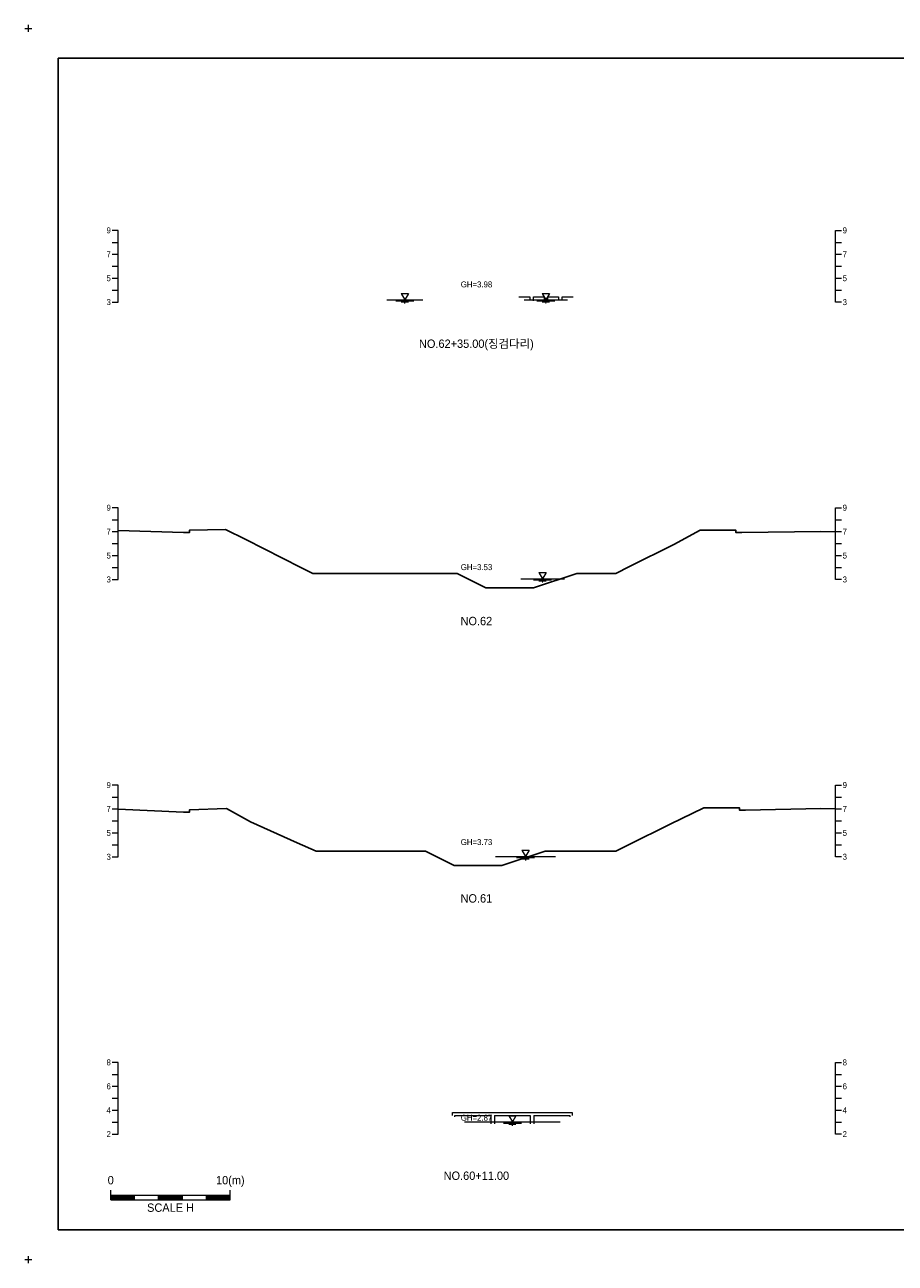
# Model space of a CAD drawing. Header units: metres. Extents: x 14522 to 15395, y -153 to 498.
# Tile 13 of 38: x 14812 to 14885, y -18 to 86. Entities that reach past the tile are written whole.
import ezdxf
from ezdxf.enums import TextEntityAlignment as Align

# ---------------------------------------------------------------- set-up
doc = ezdxf.new("R2010")
doc.units = ezdxf.units.M
for name, color, linetype in [('BOX', 5, 'CONTINUOUS'), ('DT2', 7, 'CONTINUOUS'), ('기본계획용', 33, 'CONTINUOUS')]:
    doc.layers.add(name, color=color, linetype=linetype)
for name, color, linetype, lineweight in [('DT1', 3, 'CONTINUOUS', 0), ('LT1', 4, 'CONTINUOUS', 0), ('ST1', 7, 'CONTINUOUS', 0)]:
    doc.layers.add(name, color=color, linetype=linetype, lineweight=lineweight)
doc.styles.get("Standard").update_dxf_attribs({"font": 'Gulim.ttf'})

# ---------------------------------------------------------------- blocks, each defined once
blk = doc.blocks.new('SWL')
at = {"layer": 'LT1'}
for p, q in [((-15, 0), (15, 0)), ((-3, 5.2), (3, 5.2)), ((-3, 5.2), (0, 0)), ((3, 5.2), (0, 0)), ((-7.5, -0.9), (7.5, -0.9)), ((-3, -1.8), (3, -1.8)), ((-0.4, -2.7), (0.4, -2.7))]:
    blk.add_line(p, q, dxfattribs=at)

msp = doc.modelspace()

# ---------------------------------------------------------------- linework, layer by layer
at = {"layer": 'BOX'}
msp.add_lwpolyline([(14815, -15), (14955, -15), (14955, 83), (14815, 83)], close=True, dxfattribs=at)
at = {"layer": 'DT1'}
for p, q in [((14843.48, 62.8), (14844.48, 62.8)), ((14853.98, 62.8), (14857.58, 62.8)), ((14853.68, 39.46), (14857.33, 39.46)), ((14851.58, 16.22), (14856.58, 16.22)), ((14847.98, -5.2), (14857.98, -5.2)), ((14847.98, -5.45), (14847.98, -5.2)), ((14848.18, -5.45), (14851.18, -5.45)), ((14848.18, -5.56), (14848.18, -5.45)), ((14848.98, -5.98), (14856.98, -5.98)), ((14851.18, -5.45), (14851.18, -6.13)), ((14851.48, -5.45), (14851.48, -6.13)), ((14851.48, -5.45), (14854.48, -5.45)), ((14854.48, -5.45), (14854.48, -6.13)), ((14854.78, -5.45), (14854.78, -6.13)), ((14854.78, -5.45), (14857.78, -5.45)), ((14857.78, -5.45), (14857.78, -5.56)), ((14857.98, -5.2), (14857.98, -5.45))]:
    msp.add_line(p, q, dxfattribs=at)
for points in [[(14853.54, 63), (14853.54, 63.05), (14854.44, 63.05), (14854.44, 62.74)], [(14854.74, 62.7), (14854.74, 63.05), (14855.64, 63.05), (14855.64, 62.62)], [(14855.94, 62.64), (14855.94, 63.05), (14856.84, 63.05), (14856.84, 62.73)], [(14857.14, 62.76), (14857.14, 63.05), (14858.04, 63.05), (14858.04, 63)]]:
    msp.add_lwpolyline(points, dxfattribs=at)
at = {"layer": 'LT1'}
for p, q in [((14812.2, 85.5), (14812.8, 85.5)), ((14812.2, 85.5), (14812.8, 85.5)), ((14812.2, 85.5), (14812.8, 85.5)), ((14812.2, 85.5), (14812.8, 85.5)), ((14812.5, 85.2), (14812.5, 85.8)), ((14812.5, 85.2), (14812.5, 85.8)), ((14812.5, 85.2), (14812.5, 85.8)), ((14812.5, 85.2), (14812.5, 85.8)), ((14812.2, -17.5), (14812.8, -17.5)), ((14812.2, -17.5), (14812.8, -17.5)), ((14812.5, -17.8), (14812.5, -17.2)), ((14812.5, -17.8), (14812.5, -17.2))]:
    msp.add_line(p, q, dxfattribs=at)
at = {"layer": 'ST1'}
for p, q in [((14820, 68.6), (14819.5, 68.6)), ((14820, 62.6), (14820, 68.6)), ((14880, 62.6), (14880, 68.6)), ((14880, 68.6), (14880.5, 68.6)), ((14819.5, 67.6), (14820, 67.6)), ((14880, 67.6), (14880.5, 67.6)), ((14819.5, 66.6), (14820, 66.6)), ((14880, 66.6), (14880.5, 66.6)), ((14819.5, 65.6), (14820, 65.6)), ((14880, 65.6), (14880.5, 65.6)), ((14819.5, 64.6), (14820, 64.6)), ((14880, 64.6), (14880.5, 64.6)), ((14819.5, 63.6), (14820, 63.6)), ((14880, 63.6), (14880.5, 63.6)), ((14819.5, 62.6), (14820, 62.6)), ((14880.5, 62.6), (14880, 62.6)), ((14820, 45.4), (14819.5, 45.4)), ((14820, 39.4), (14820, 45.4)), ((14880, 39.4), (14880, 45.4)), ((14880, 45.4), (14880.5, 45.4)), ((14819.5, 44.4), (14820, 44.4)), ((14880, 44.4), (14880.5, 44.4)), ((14819.5, 43.4), (14820, 43.4)), ((14880, 43.4), (14880.5, 43.4)), ((14819.5, 42.4), (14820, 42.4)), ((14880, 42.4), (14880.5, 42.4)), ((14819.5, 41.4), (14820, 41.4)), ((14880, 41.4), (14880.5, 41.4)), ((14819.5, 40.4), (14820, 40.4)), ((14819.5, 39.4), (14820, 39.4)), ((14880, 40.4), (14880.5, 40.4)), ((14880.5, 39.4), (14880, 39.4)), ((14820, 22.2), (14819.5, 22.2)), ((14820, 16.2), (14820, 22.2)), ((14880, 16.2), (14880, 22.2)), ((14880, 22.2), (14880.5, 22.2)), ((14819.5, 21.2), (14820, 21.2)), ((14880, 21.2), (14880.5, 21.2)), ((14819.5, 20.2), (14820, 20.2)), ((14880, 20.2), (14880.5, 20.2)), ((14819.5, 19.2), (14820, 19.2)), ((14880, 19.2), (14880.5, 19.2)), ((14819.5, 18.2), (14820, 18.2)), ((14880, 18.2), (14880.5, 18.2)), ((14819.5, 17.2), (14820, 17.2)), ((14880, 17.2), (14880.5, 17.2)), ((14819.5, 16.2), (14820, 16.2)), ((14880.5, 16.2), (14880, 16.2)), ((14820, -1), (14819.5, -1)), ((14820, -7), (14820, -1)), ((14880, -7), (14880, -1)), ((14880, -1), (14880.5, -1)), ((14819.5, -2), (14820, -2)), ((14880, -2), (14880.5, -2)), ((14819.5, -3), (14820, -3)), ((14880, -3), (14880.5, -3)), ((14819.5, -4), (14820, -4)), ((14880, -4), (14880.5, -4)), ((14819.5, -5), (14820, -5)), ((14880, -5), (14880.5, -5)), ((14819.5, -6), (14820, -6)), ((14880, -6), (14880.5, -6)), ((14819.5, -7), (14820, -7)), ((14880.5, -7), (14880, -7)), ((14819.39, -12.5), (14819.39, -11.7)), ((14819.39, -12.1), (14829.39, -12.1)), ((14819.39, -12.2), (14821.39, -12.2)), ((14819.39, -12.3), (14821.39, -12.3)), ((14819.39, -12.4), (14821.39, -12.4)), ((14821.39, -12.5), (14821.39, -12.1)), ((14823.39, -12.5), (14823.39, -12.1)), ((14823.39, -12.2), (14825.39, -12.2)), ((14823.39, -12.3), (14825.39, -12.3)), ((14823.39, -12.4), (14825.39, -12.4)), ((14825.39, -12.5), (14825.39, -12.1)), ((14827.39, -12.5), (14827.39, -12.1)), ((14827.39, -12.2), (14829.39, -12.2)), ((14827.39, -12.3), (14829.39, -12.3)), ((14827.39, -12.4), (14829.39, -12.4)), ((14829.39, -12.5), (14829.39, -11.7)), ((14819.39, -12.5), (14829.39, -12.5))]:
    msp.add_line(p, q, dxfattribs=at)
at = {"layer": '기본계획용'}
for points in [[(14820, 43.49), (14825.48, 43.33), (14825.98, 43.33), (14825.98, 43.53), (14828.98, 43.59), (14830.68, 42.73), (14835.28, 40.41), (14836.28, 39.91), (14848.36, 39.91), (14850.76, 38.71), (14854.76, 38.71), (14858.36, 39.91), (14861.62, 39.91), (14862.78, 40.48), (14866.48, 42.31), (14868.68, 43.52), (14869.98, 43.52), (14871.68, 43.52), (14871.68, 43.32), (14872.18, 43.32), (14878.78, 43.42), (14880, 43.39)], [(14836.28, 39.91), (14848.36, 39.91), (14850.76, 38.71), (14854.76, 38.71), (14858.36, 39.91), (14861.62, 39.91)], [(14820, 20.19), (14825.48, 19.94), (14825.98, 19.94), (14825.98, 20.14), (14829.08, 20.25), (14831.08, 19.12), (14834.98, 17.38), (14836.58, 16.67), (14845.71, 16.67), (14848.11, 15.47), (14852.11, 15.47), (14855.71, 16.67), (14861.63, 16.67), (14862.68, 17.19), (14862.68, 17.19), (14866.18, 18.94), (14868.98, 20.29), (14869.98, 20.29), (14871.98, 20.29), (14871.98, 20.09), (14872.48, 20.09), (14878.78, 20.24), (14880, 20.21)], [(14836.58, 16.67), (14845.71, 16.67), (14848.11, 15.47), (14852.11, 15.47), (14855.71, 16.67), (14861.63, 16.67)]]:
    msp.add_lwpolyline(points, dxfattribs=at)

# ---------------------------------------------------------------- block references
at = {"layer": 'DT1', "xscale": 0.1, "yscale": 0.1, "zscale": 0.1}
for p in [(14843.98, 62.8), (14855.78, 62.8), (14855.5, 39.46), (14854.08, 16.22), (14852.98, -5.98)]:
    msp.add_blockref('SWL', p, dxfattribs=at)

# ---------------------------------------------------------------- texts
at = {"layer": 'DT1'}
for s, p in [('9', (14819.4, 68.6)), ('7', (14819.4, 66.6)), ('5', (14819.4, 64.6)), ('3', (14819.4, 62.6)), ('9', (14819.4, 45.4)), ('7', (14819.4, 43.4)), ('5', (14819.4, 41.4)), ('3', (14819.4, 39.4)), ('9', (14819.4, 22.2)), ('7', (14819.4, 20.2)), ('5', (14819.4, 18.2)), ('3', (14819.4, 16.2)), ('8', (14819.4, -1)), ('6', (14819.4, -3)), ('4', (14819.4, -5)), ('2', (14819.4, -7))]:
    msp.add_text(s, height=0.5, dxfattribs=at).set_placement(p, align=Align.MIDDLE_RIGHT)
for s, p in [('9', (14880.6, 68.6)), ('7', (14880.6, 66.6)), ('5', (14880.6, 64.6)), ('3', (14880.6, 62.6)), ('9', (14880.6, 45.4)), ('7', (14880.6, 43.4)), ('5', (14880.6, 41.4)), ('3', (14880.6, 39.4)), ('9', (14880.6, 22.2)), ('7', (14880.6, 20.2)), ('5', (14880.6, 18.2)), ('3', (14880.6, 16.2)), ('8', (14880.6, -1)), ('6', (14880.6, -3)), ('4', (14880.6, -5)), ('2', (14880.6, -7))]:
    msp.add_text(s, height=0.5, dxfattribs=at).set_placement(p, align=Align.MIDDLE_LEFT)
for s, p in [('GH=3.98', (14849.98, 64.08)), ('GH=3.98', (14849.98, 64.08)), ('GH=3.53', (14849.98, 40.43)), ('GH=3.53', (14849.98, 40.43)), ('GH=3.73', (14849.98, 17.43)), ('GH=3.73', (14849.98, 17.43)), ('GH=2.87', (14849.98, -5.63)), ('GH=2.87', (14849.98, -5.63))]:
    msp.add_text(s, height=0.5, dxfattribs=at).set_placement(p, align=Align.MIDDLE_CENTER)
for s, p in [('0', (14819.39, -11.41)), ('10(m)', (14829.39, -11.41))]:
    msp.add_text(s, height=0.7, dxfattribs=at).set_placement(p, align=Align.BOTTOM_CENTER)
msp.add_text('SCALE H', height=0.7, dxfattribs=at).set_placement((14824.39, -12.8), align=Align.TOP_CENTER)
at = {"layer": 'DT2'}
for s, p in [('NO.62+35.00(징검다리)', (14849.97, 59.12)), ('NO.62', (14849.97, 35.92)), ('NO.61', (14849.97, 12.72)), ('NO.60+11.00', (14849.97, -10.48))]:
    msp.add_text(s, height=0.7, dxfattribs=at).set_placement(p, align=Align.MIDDLE_CENTER)

doc.saveas('drawing.dxf')
